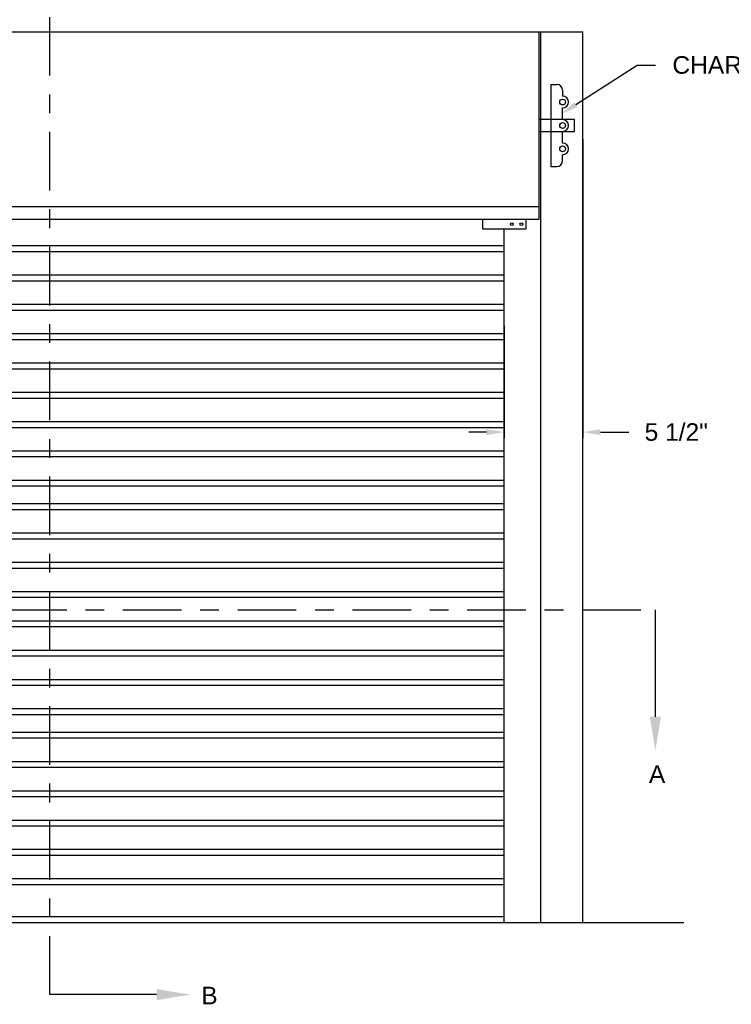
# Model space of a CAD drawing. Header units: inches. Extents: x 169.6 to 213.8, y 195 to 266.5.
# Tile 9 of 50: x 179.4 to 183.2, y 200.2 to 205.5. Entities that reach past the tile are written whole.
import ezdxf
from ezdxf import colors
from ezdxf.entities.mleader import LeaderData, LeaderLine
from ezdxf.math import Vec2, Vec3

# ---------------------------------------------------------------- set-up
doc = ezdxf.new("R2010")
doc.units = ezdxf.units.IN
doc.header["$LTSCALE"] = 0.25
doc.header["$MEASUREMENT"] = 0
doc.linetypes.add('CENTER', pattern=[2, 1.25, -0.25, 0.25, -0.25])
for name, color, linetype in [('ANNOTATIONS', 1, 'Continuous'), ('RHX LH F.O.H.', 7, 'Continuous'), ('SECTION CUTS', 6, 'CENTER')]:
    doc.layers.add(name, color=color, linetype=linetype)
doc.styles.add('ARIAL', font='arial.ttf', dxfattribs={"height": 0.09375})
doc.styles.get("Standard").update_dxf_attribs({"font": 'romans.shx'})
doc.dimstyles.new('STANDARD$0', dxfattribs={"dimtxt": 0.09375, "dimasz": 0.09375, "dimexe": 0.03125, "dimexo": 0.046875, "dimgap": 0.09, "dimtad": 0, "dimtih": 1, "dimtoh": 1, "dimdec": 4, "dimzin": 0, "dimdsep": 46, "dimtxsty": 'ARIAL', "dimcen": 0.09, "dimadec": 0, "dimazin": 0, "dimtfac": 1, "dimtdec": 4, "dimtofl": 0, "dimtmove": 0, "dimatfit": 1, "dimfxl": 1, "dimtolj": 1, "dimtzin": 0, "dimarcsym": 0})

# ---------------------------------------------------------------- blocks, each defined once
blk = doc.blocks.new('*D21')
at = {"layer": 'ANNOTATIONS', "color": 0, "lineweight": -2, "transparency": 16777216}
for p, q in [((182.4449, 204.837), (182.4449, 203.2433)), ((182.0248, 203.8411), (182.0248, 203.2433)), ((181.9311, 203.2746), (181.8373, 203.2746)), ((182.5387, 203.2746), (182.6906, 203.2746))]:
    blk.add_line(p, q, dxfattribs=at)
at = {"layer": 'ANNOTATIONS', "color": 0, "transparency": 16777216}
for points in [[(181.9311, 203.2902), (181.9311, 203.259), (182.0248, 203.2746)], [(182.5387, 203.2902), (182.5387, 203.259), (182.4449, 203.2746)]]:
    blk.add_solid(points, dxfattribs=at)
at = {"layer": 'defpoints', "color": 0, "transparency": 16777216}
for p in [(182.4449, 204.8838), (182.0248, 203.888), (182.4449, 203.2746)]:
    blk.add_point(p, dxfattribs=at)
at = {"layer": 'ANNOTATIONS', "color": 0, "transparency": 16777216, "insert": (182.9437, 203.2746), "char_height": 0.09375, "attachment_point": 5, "style": 'ARIAL'}
blk.add_mtext('\\A1;5 1/2"', dxfattribs=at)

msp = doc.modelspace()

# ---------------------------------------------------------------- linework, layer by layer
at = {"layer": 'RHX LH F.O.H.', "linetype": 'Continuous'}
for p, q in [((176.60477, 205.40979), (182.44491, 205.40979)), ((182.21234, 204.40979), (182.21234, 205.40979)), ((182.22022, 200.65979), (182.22022, 205.40979)), ((182.44491, 200.65979), (182.44491, 205.40979)), ((182.27484, 205.12854), (182.27484, 204.69104)), ((182.27484, 205.12854), (182.30609, 205.12854)), ((182.33734, 205.09729), (182.33734, 205.06604)), ((182.33734, 204.94104), (182.33734, 205.00354)), ((182.39984, 204.94104), (182.21234, 204.94104)), ((182.39984, 204.87854), (182.39984, 204.94104)), ((182.21234, 204.87854), (182.39984, 204.87854)), ((182.33734, 204.81604), (182.33734, 204.87854)), ((182.33734, 204.72229), (182.33734, 204.75354)), ((182.27484, 204.69104), (182.30609, 204.69104)), ((182.21234, 204.4756), (176.83734, 204.4756)), ((176.83734, 204.40979), (182.21234, 204.40979)), ((181.91089, 204.35737), (181.91089, 204.40979)), ((182.1417, 204.40979), (182.1417, 204.35737)), ((182.1417, 204.35737), (181.91089, 204.35737)), ((182.02484, 200.65979), (182.02484, 204.35737))]:
    msp.add_line(p, q, dxfattribs=at)
at = {"layer": 'RHX LH F.O.H.', "color": 7}
for p, q in [((177.02484, 204.26901), (182.02484, 204.26901)), ((177.02484, 204.23776), (182.02484, 204.23776)), ((177.02484, 204.11276), (182.02484, 204.11276)), ((177.02484, 204.08151), (182.02484, 204.08151)), ((177.02484, 203.95651), (182.02484, 203.95651)), ((177.02484, 203.92526), (182.02484, 203.92526)), ((177.02484, 203.80026), (182.02484, 203.80026)), ((177.02484, 203.76901), (182.02484, 203.76901)), ((177.02484, 203.64401), (182.02484, 203.64401)), ((177.02484, 203.61276), (182.02484, 203.61276)), ((177.02484, 203.48776), (182.02484, 203.48776)), ((177.02484, 203.45651), (182.02484, 203.45651)), ((177.02484, 203.33151), (182.02484, 203.33151)), ((177.02484, 203.30026), (182.02484, 203.30026)), ((177.02484, 203.17526), (182.02484, 203.17526)), ((177.02484, 203.14401), (182.02484, 203.14401)), ((177.02484, 203.01901), (182.02484, 203.01901)), ((177.02484, 202.98776), (182.02484, 202.98776)), ((177.02484, 202.89401), (182.02484, 202.89401)), ((177.02484, 202.86276), (182.02484, 202.86276)), ((177.02484, 202.73776), (182.02484, 202.73776)), ((177.02484, 202.70651), (182.02484, 202.70651)), ((177.02484, 202.58151), (182.02484, 202.58151)), ((177.02484, 202.55026), (182.02484, 202.55026)), ((177.02484, 202.42526), (182.02484, 202.42526)), ((177.02484, 202.39401), (182.02484, 202.39401)), ((177.02484, 202.26901), (182.02484, 202.26901)), ((177.02484, 202.23776), (182.02484, 202.23776)), ((177.02484, 202.11276), (182.02484, 202.11276)), ((177.02484, 202.08151), (182.02484, 202.08151)), ((177.02484, 201.95651), (182.02484, 201.95651)), ((177.02484, 201.92526), (182.02484, 201.92526)), ((177.02484, 201.80026), (182.02484, 201.80026)), ((177.02484, 201.76901), (182.02484, 201.76901)), ((177.02484, 201.67526), (182.02484, 201.67526)), ((177.02484, 201.64401), (182.02484, 201.64401)), ((177.02484, 201.51901), (182.02484, 201.51901)), ((177.02484, 201.48776), (182.02484, 201.48776)), ((177.02484, 201.36276), (182.02484, 201.36276)), ((177.02484, 201.33151), (182.02484, 201.33151)), ((177.02484, 201.20651), (182.02484, 201.20651)), ((177.02484, 201.17526), (182.02484, 201.17526)), ((177.02484, 201.05026), (182.02484, 201.05026)), ((177.02484, 201.01901), (182.02484, 201.01901)), ((177.02484, 200.89401), (182.02484, 200.89401)), ((177.02484, 200.86276), (182.02484, 200.86276))]:
    msp.add_line(p, q, dxfattribs=at)
at = {"layer": 'RHX LH F.O.H.'}
for p, q in [((176.23185, 200.65979), (182.984, 200.65979)), ((182.02484, 200.69104), (177.02484, 200.69104))]:
    msp.add_line(p, q, dxfattribs=at)
for centre in [(182.33734, 205.03479), (182.33734, 204.90979), (182.33734, 204.78479)]:
    msp.add_circle(centre, 0.01562, dxfattribs=at)
at = {"layer": 'RHX LH F.O.H.', "linetype": 'Continuous'}
for centre in [(182.06647, 204.38358), (182.11765, 204.38358)]:
    msp.add_circle(centre, 0.00781, dxfattribs=at)
for centre, start, end in [((182.30609, 205.09729), 0, 90), ((182.33734, 205.03479), 270, 90), ((182.33734, 204.90979), 270, 90), ((182.33734, 204.78479), 270, 90), ((182.30609, 204.72229), 270, 0)]:
    msp.add_arc(centre, 0.03125, start, end, dxfattribs=at)
at = {"layer": 'SECTION CUTS'}
for p, q in [((179.6011, 200.27556), (179.6011, 205.61976)), ((176.31628, 202.32639), (182.83223, 202.32639))]:
    msp.add_line(p, q, dxfattribs=at)

# ---------------------------------------------------------------- texts
at = {"layer": 'SECTION CUTS', "style": 'ARIAL'}
for s, p in [('A', (182.79775, 201.40396)), ('B', (180.40913, 200.22386))]:
    msp.add_text(s, height=0.09375, dxfattribs=at).set_placement(p)

# ---------------------------------------------------------------- dimensions: what is measured, and where the dimension line sits
at = {"layer": 'ANNOTATIONS'}
dim = msp.add_linear_dim(base=(182.44491, 203.27459), p1=(182.02484, 203.88797), p2=(182.44491, 204.88384), text='5 1/2"', dimstyle='STANDARD$0', dxfattribs=at)
dim.commit()
dim.dimension.update_dxf_attribs({"geometry": '*D21', "text_midpoint": (182.9437, 203.27459), "dimtype": 160})

# ---------------------------------------------------------------- leaders
ml = msp.add_multileader_mtext('Standard', dxfattribs=at)
ml.set_content('CHARGE WHEEL', color=256, style='ARIAL')
ml.set_leader_properties()
ml.build(insert=Vec2(0, 0))
ml.multileader.update_dxf_attribs({"dogleg_length": 0.36, "arrow_head_size": 0.09375})
ctx = ml.context
ctx.base_point, ctx.char_height, ctx.arrow_head_size, ctx.landing_gap_size, ctx.plane_origin = Vec3(182.8331, 205.23182), 0.09375, 0.09375, 0.09, Vec3(185.12723, 204.69532)
notes = []
notes.append((ctx, [(1, (1, 1, 0), (182.73515, 205.23182), (1, 0), 0.09796, [(0, [(182.3294, 204.97056)], 0, [])])]))
ctx.mtext.insert, ctx.mtext.flow_direction = Vec3(182.9231, 205.27949), 5
at = {"layer": 'SECTION CUTS'}
ml = msp.add_multileader_mtext('Standard', dxfattribs=at)
ml.set_content('', color=256)
ml.set_leader_properties()
ml.build(insert=Vec2(0, 0))
ml.multileader.update_dxf_attribs({"dogleg_length": 0, "arrow_head_size": 0.18})
ctx = ml.context
ctx.base_point, ctx.char_height, ctx.arrow_head_size, ctx.landing_gap_size, ctx.plane_origin = Vec3(182.83223, 202.32639), 0.18, 0.18, 0, Vec3(182.83223, 201.57687)
notes.append((ctx, [(0, (1, 1, 0), (182.83223, 202.32639), (1, 0), 0, [(0, [(182.83223, 201.57687)], 0, [])])]))
ctx.mtext.insert, ctx.mtext.flow_direction = Vec3(182.83223, 202.41639), 5
ml = msp.add_multileader_mtext('Standard', dxfattribs=at)
ml.set_content('', color=256)
ml.set_leader_properties()
ml.build(insert=Vec2(0, 0))
ml.multileader.update_dxf_attribs({"dogleg_length": 0, "arrow_head_size": 0.18})
ctx = ml.context
ctx.base_point, ctx.char_height, ctx.arrow_head_size, ctx.landing_gap_size, ctx.plane_origin, ctx.plane_x_axis, ctx.plane_y_axis = Vec3(179.6011, 200.27556), 0.18, 0.18, 0, Vec3(180.35062, 200.27556), Vec3(0, 1), Vec3(-1, 0)
notes.append((ctx, [(0, (1, 1, 0), (179.6011, 200.27556), (1, 0), 0, [(0, [(180.35062, 200.27556)], 0, [])])]))
ctx.mtext.insert, ctx.mtext.text_direction, ctx.mtext.rotation, ctx.mtext.flow_direction = Vec3(179.5111, 200.27556), Vec3(0, 1), 1.5707963, 5
for ctx, leaders in notes:
    for number, flags, end, landing, length, lines in leaders:
        leader = LeaderData()
        leader.index, (leader.has_last_leader_line, leader.has_dogleg_vector, leader.attachment_direction) = number, flags
        leader.last_leader_point, leader.dogleg_vector, leader.dogleg_length = Vec3(end), Vec3(landing), length
        for number, points, colour, breaks in lines:
            line = LeaderLine()
            line.index, line.vertices, line.color, line.breaks = number, Vec3.list(points), colors.encode_raw_color(colour), breaks
            leader.lines.append(line)
        ctx.leaders.append(leader)

doc.saveas('drawing.dxf')
